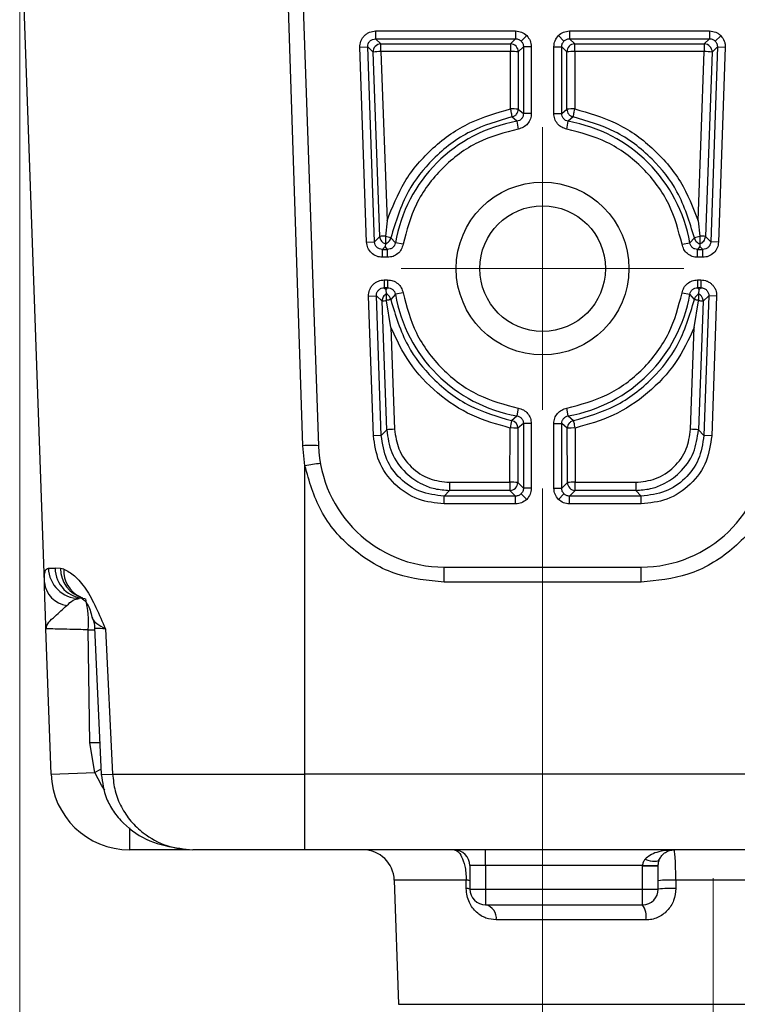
# Model space of a CAD drawing. Header units: millimetres. Extents: x 15 to 415, y 5 to 292.
# Tile 8 of 45: x 189.36 to 198.5, y 81.42 to 93.96. Entities that reach past the tile are written whole.
import ezdxf

# ---------------------------------------------------------------- set-up
doc = ezdxf.new("R2010")
doc.units = ezdxf.units.MM
doc.linetypes.add('CENTERX2', pattern=[20.32, 12.7, -2.54, 2.54, -2.54])
doc.styles.add('SLDTEXTSTYLE0', font='TXT', dxfattribs={"width": 0.75})
doc.dimstyles.new('SLDDIMSTYLE0', dxfattribs={"dimtxt": 3.527778, "dimasz": 3.302, "dimexe": 0, "dimexo": 0.0625, "dimgap": 0.881944, "dimtad": 1, "dimdec": 1, "dimlfac": 2.5, "dimrnd": 1e-09, "dimzin": 4, "dimdsep": 46, "dimtxsty": 'SLDTEXTSTYLE0', "dimsah": 1, "dimcen": 0.09, "dimadec": 0, "dimazin": 1, "dimtfac": 1, "dimtdec": 1, "dimtofl": 0, "dimtmove": 0, "dimatfit": 3, "dimfxl": 1, "dimfrac": 2, "dimtolj": 1, "dimtzin": 12, "dimarcsym": 0})
doc.dimstyles.new('SLDDIMSTYLE1', dxfattribs={"dimtxt": 3.527778, "dimasz": 3.302, "dimexe": 0, "dimexo": 0.0625, "dimgap": 0.881944, "dimtad": 1, "dimdec": 1, "dimlfac": 2.5, "dimrnd": 1e-09, "dimzin": 12, "dimdsep": 46, "dimtxsty": 'SLDTEXTSTYLE0', "dimsah": 1, "dimcen": 0.09, "dimadec": 0, "dimazin": 3, "dimtfac": 1, "dimtdec": 1, "dimtmove": 0, "dimatfit": 0, "dimfxl": 1, "dimfrac": 2, "dimtolj": 1, "dimtzin": 12, "dimarcsym": 0})
doc.dimstyles.new('SLDDIMSTYLE2', dxfattribs={"dimtxt": 3.527778, "dimasz": 3.302, "dimexe": 0, "dimexo": 0.0625, "dimgap": 0.881944, "dimtad": 1, "dimdec": 1, "dimlfac": 2.5, "dimrnd": 1e-09, "dimzin": 12, "dimdsep": 46, "dimtxsty": 'SLDTEXTSTYLE0', "dimsah": 1, "dimcen": 0.09, "dimadec": 0, "dimazin": 3, "dimtfac": 1, "dimtdec": 1, "dimtofl": 0, "dimtmove": 0, "dimatfit": 3, "dimfxl": 1, "dimfrac": 2, "dimtolj": 1, "dimtzin": 12, "dimarcsym": 0})
doc.dimstyles.new('SLDDIMSTYLE4', dxfattribs={"dimtxt": 3.527778, "dimasz": 3.302, "dimexe": 0, "dimexo": 0.0625, "dimgap": 0.881944, "dimtad": 1, "dimlfac": 2.5, "dimrnd": 1e-09, "dimzin": 4, "dimdsep": 46, "dimtxsty": 'SLDTEXTSTYLE0', "dimsah": 1, "dimcen": 0.09, "dimadec": 0, "dimazin": 1, "dimtfac": 1, "dimtofl": 0, "dimtmove": 0, "dimatfit": 3, "dimfxl": 1, "dimfrac": 2, "dimtolj": 1, "dimtzin": 12, "dimarcsym": 0})

# ---------------------------------------------------------------- blocks, each defined once
blk = doc.blocks.new('_D')
at = {"color": 7, "linetype": 'Continuous', "lineweight": 0}
for p, q in [((219.658, 100.788), (219.658, 114.005)), ((198.825, 100.788), (220.658, 100.788)), ((219.658, 100.788), (219.658, 90.788)), ((198.825, 90.788), (220.658, 90.788))]:
    blk.add_line(p, q, dxfattribs=at)
at = {"color": 7, "linetype": 'Continuous', "lineweight": 18}
for points in [[(219.658, 100.788), (219.15, 97.486), (220.166, 97.486)], [(219.658, 90.788), (220.166, 94.09), (219.15, 94.09)]]:
    blk.add_solid(points, dxfattribs=at)
at = {"color": 7, "linetype": 'Continuous', "lineweight": 18, "insert": (215.111, 104.882), "char_height": 3.5278, "attachment_point": 1, "rotation": 90, "style": 'SLDTEXTSTYLE0'}
blk.add_mtext('25.0', dxfattribs=at)
blk = doc.blocks.new('_D_1')
at = {"color": 7, "linetype": 'Continuous', "lineweight": 0}
for p, q in [((204.231, 94.788), (204.231, 65.399)), ((198.198, 73.219), (198.198, 65.399)), ((198.198, 66.399), (191.848, 66.399)), ((198.198, 66.399), (204.231, 66.399)), ((204.231, 66.399), (218.22, 66.399))]:
    blk.add_line(p, q, dxfattribs=at)
at = {"color": 7, "linetype": 'Continuous', "lineweight": 18}
for points in [[(198.198, 66.399), (194.896, 66.907), (194.896, 65.891)], [(204.231, 66.399), (207.533, 65.891), (207.533, 66.907)]]:
    blk.add_solid(points, dxfattribs=at)
at = {"color": 7, "linetype": 'Continuous', "lineweight": 18, "insert": (209.097, 70.947), "char_height": 3.5278, "attachment_point": 1, "style": 'SLDTEXTSTYLE0'}
blk.add_mtext('15.1', dxfattribs=at)
blk = doc.blocks.new('_D_2')
at = {"color": 7, "linetype": 'Continuous', "lineweight": 0}
for p, q in [((204.231, 94.788), (204.231, 56.288)), ((196.025, 87.988), (196.025, 56.288)), ((196.025, 57.288), (189.675, 57.288)), ((196.025, 57.288), (204.231, 57.288)), ((204.231, 57.288), (218.22, 57.288))]:
    blk.add_line(p, q, dxfattribs=at)
at = {"color": 7, "linetype": 'Continuous', "lineweight": 18}
for points in [[(196.025, 57.288), (192.723, 57.796), (192.723, 56.78)], [(204.231, 57.288), (207.533, 56.78), (207.533, 57.796)]]:
    blk.add_solid(points, dxfattribs=at)
at = {"color": 7, "linetype": 'Continuous', "lineweight": 18, "insert": (209.097, 61.835), "char_height": 3.5278, "attachment_point": 1, "style": 'SLDTEXTSTYLE0'}
blk.add_mtext('20.5', dxfattribs=at)
blk = doc.blocks.new('_D_3')
at = {"color": 7, "linetype": 'Continuous', "lineweight": 0}
for p, q in [((189.365, 94.788), (189.365, 47.399)), ((204.231, 94.788), (204.231, 47.399)), ((189.365, 48.399), (204.231, 48.399)), ((204.231, 48.399), (218.22, 48.399))]:
    blk.add_line(p, q, dxfattribs=at)
at = {"color": 7, "linetype": 'Continuous', "lineweight": 18}
for points in [[(189.365, 48.399), (192.667, 47.891), (192.667, 48.907)], [(204.231, 48.399), (200.929, 48.907), (200.929, 47.891)]]:
    blk.add_solid(points, dxfattribs=at)
at = {"color": 7, "linetype": 'Continuous', "lineweight": 18, "insert": (209.097, 52.947), "char_height": 3.5278, "attachment_point": 1, "style": 'SLDTEXTSTYLE0'}
blk.add_mtext('37.2', dxfattribs=at)
blk = doc.blocks.new('_D_7')
at = {"color": 7, "linetype": 'Continuous', "lineweight": 0}
for p, q in [((228.043, 90.788), (228.043, 106.558)), ((198.825, 90.788), (229.043, 90.788)), ((228.043, 76.468), (228.043, 90.788)), ((201.318, 76.468), (229.043, 76.468))]:
    blk.add_line(p, q, dxfattribs=at)
at = {"color": 7, "linetype": 'Continuous', "lineweight": 18}
for points in [[(228.043, 90.788), (227.535, 87.486), (228.551, 87.486)], [(228.043, 76.468), (228.551, 79.77), (227.535, 79.77)]]:
    blk.add_solid(points, dxfattribs=at)
at = {"color": 7, "linetype": 'Continuous', "lineweight": 18, "insert": (223.495, 94.828), "char_height": 3.5278, "attachment_point": 1, "rotation": 90, "style": 'SLDTEXTSTYLE0'}
blk.add_mtext('35.80', dxfattribs=at)
blk = doc.blocks.new('SW_CENTERMARKSYMBOL_1')
at = {"color": 0, "linetype": 'Continuous', "lineweight": 18}
for p, q in [((0, 1), (0, 1.8)), ((0, 0), (0, 1)), ((-1, 0), (-1.8, 0)), ((0, 0), (-1, 0)), ((0, 0), (0, -1)), ((0, 0), (1, 0)), ((1, 0), (1.8, 0)), ((0, -1), (0, -1.8))]:
    blk.add_line(p, q, dxfattribs=at)

msp = doc.modelspace()

# ---------------------------------------------------------------- linework, layer by layer
at = {"color": 7, "linetype": 'Continuous', "lineweight": 25}
for p, q in [((189.679064, 86.792791), (189.364935, 95.788263)), ((192.972346, 88.532423), (192.732079, 95.788263)), ((192.91733, 95.788263), (193.170709, 88.532423)), ((193.89712, 93.813771), (195.681323, 93.813771)), ((193.89712, 93.813771), (193.89712, 93.713832)), ((195.681323, 93.813771), (195.681323, 93.713832)), ((196.367942, 93.813771), (198.152145, 93.813771)), ((196.367942, 93.813771), (196.367942, 93.713832)), ((198.152145, 93.813771), (198.152145, 93.713832)), ((193.89712, 93.713832), (195.681323, 93.713832)), ((193.89712, 93.713832), (193.96529, 93.648001)), ((193.96529, 93.648001), (195.615492, 93.648001)), ((193.96529, 93.551552), (193.96529, 93.648001)), ((195.615492, 93.648001), (195.681323, 93.713832)), ((195.615492, 93.648001), (195.615492, 93.551552)), ((195.822673, 93.755243), (195.752049, 93.684618)), ((196.226592, 93.755243), (196.297216, 93.684618)), ((196.367942, 93.713832), (198.152145, 93.713832)), ((196.367942, 93.713832), (196.433773, 93.648001)), ((196.433773, 93.648001), (198.083975, 93.648001)), ((196.433773, 93.551552), (196.433773, 93.648001)), ((198.083975, 93.648001), (198.152145, 93.713832)), ((198.083975, 93.648001), (198.083975, 93.551552)), ((198.295942, 93.752756), (198.224099, 93.683378)), ((193.697364, 93.606917), (193.797242, 93.610405)), ((193.784043, 91.124742), (193.697364, 93.606917)), ((193.797242, 93.610405), (193.797177, 93.613901)), ((193.883922, 91.12823), (193.797242, 93.610405)), ((193.865412, 93.544574), (193.797242, 93.610405)), ((193.950258, 91.196924), (193.865412, 93.544574)), ((195.615492, 93.551552), (193.96529, 93.551552)), ((193.96529, 93.551552), (194.043167, 91.396745)), ((195.614601, 92.820768), (195.615492, 93.551552)), ((195.715431, 93.548062), (195.71454, 92.817278)), ((195.781262, 93.613893), (195.715431, 93.548062)), ((195.781262, 93.613893), (195.781262, 92.761936)), ((195.881201, 93.613893), (195.781262, 93.613893)), ((195.881201, 93.613893), (195.881201, 92.761936)), ((196.168064, 92.761936), (196.168064, 93.613893)), ((196.168064, 93.613893), (196.268003, 93.613893)), ((196.268003, 92.761936), (196.268003, 93.613893)), ((196.333834, 93.548062), (196.268003, 93.613893)), ((196.334725, 92.817278), (196.333834, 93.548062)), ((196.433773, 93.551552), (196.434664, 92.820768)), ((198.083975, 93.551552), (196.433773, 93.551552)), ((198.006098, 91.396745), (198.083975, 93.551552)), ((198.183853, 93.544574), (198.099007, 91.196924)), ((198.252023, 93.610405), (198.165343, 91.12823)), ((198.252023, 93.610405), (198.183853, 93.544574)), ((198.252088, 93.613901), (198.252023, 93.610405)), ((198.252023, 93.610405), (198.351901, 93.606917)), ((198.351901, 93.606917), (198.265222, 91.124742)), ((195.71454, 92.817278), (195.781262, 92.761936)), ((196.268003, 92.761936), (196.334725, 92.817278)), ((195.69845, 92.663475), (195.634397, 92.719319)), ((195.69845, 92.663475), (195.715577, 92.565015)), ((195.881201, 92.761936), (195.781262, 92.761936)), ((196.168064, 92.761936), (196.268003, 92.761936)), ((196.333688, 92.565015), (196.350815, 92.663475)), ((196.414868, 92.719319), (196.350815, 92.663475)), ((194.043167, 91.396745), (194.022282, 91.202758)), ((198.006098, 91.396745), (198.026983, 91.202758)), ((193.883922, 91.12823), (193.950258, 91.196924)), ((194.022085, 91.198034), (194.022282, 91.202758)), ((194.022085, 91.198034), (194.022085, 91.10452)), ((194.091976, 91.180533), (194.149444, 91.114584)), ((197.899821, 91.114584), (197.957289, 91.180533)), ((198.026983, 91.202758), (198.02718, 91.198034)), ((198.02718, 91.198034), (198.02718, 91.10452)), ((198.099007, 91.196924), (198.165343, 91.12823)), ((193.784043, 91.124742), (193.883922, 91.12823)), ((194.019842, 91.069102), (193.9838, 91.031779)), ((193.9838, 91.031779), (194.050985, 91.031779)), ((193.9838, 90.93184), (193.9838, 91.031779)), ((194.022085, 91.10452), (194.019842, 91.069102)), ((194.050985, 91.031779), (194.019842, 91.069102)), ((194.050985, 90.93184), (194.050985, 91.031779)), ((194.247903, 91.09745), (194.149444, 91.114584)), ((197.801362, 91.09745), (197.899821, 91.114584)), ((198.029423, 91.069102), (197.99828, 91.031779)), ((197.99828, 91.031779), (198.065465, 91.031779)), ((197.99828, 90.93184), (197.99828, 91.031779)), ((198.02718, 91.10452), (198.029423, 91.069102)), ((198.065465, 91.031779), (198.029423, 91.069102)), ((198.065465, 90.93184), (198.065465, 91.031779)), ((198.265222, 91.124742), (198.165343, 91.12823)), ((194.050985, 90.93184), (193.9838, 90.93184)), ((198.065465, 90.93184), (197.99828, 90.93184)), ((194.007787, 90.644685), (194.050985, 90.644685)), ((194.007787, 90.644685), (194.007787, 90.544746)), ((194.050985, 90.644685), (194.050985, 90.544746)), ((197.99828, 90.644685), (198.041478, 90.644685)), ((197.99828, 90.644685), (197.99828, 90.544746)), ((198.041478, 90.644685), (198.041478, 90.544746)), ((194.050985, 90.544746), (194.007787, 90.544746)), ((194.007787, 90.544746), (194.031677, 90.521676)), ((194.031677, 90.521676), (194.050985, 90.544746)), ((194.036587, 90.465095), (194.031677, 90.521676)), ((198.041478, 90.544746), (197.99828, 90.544746)), ((197.99828, 90.544746), (198.017588, 90.521676)), ((198.012678, 90.465095), (198.017588, 90.521676)), ((198.017588, 90.521676), (198.041478, 90.544746)), ((193.808031, 90.437831), (193.907909, 90.441319)), ((193.870123, 88.659755), (193.808031, 90.437831)), ((193.907909, 90.441319), (193.907844, 90.444816)), ((193.970001, 88.663243), (193.907909, 90.441319)), ((193.980086, 90.371619), (193.907909, 90.441319)), ((194.036588, 90.386994), (194.036588, 90.465095)), ((194.037203, 90.376718), (194.036588, 90.386994)), ((194.149444, 90.461941), (194.091146, 90.395025)), ((194.247903, 90.479075), (194.149444, 90.461941)), ((197.801362, 90.479075), (197.899821, 90.461941)), ((197.958119, 90.395025), (197.899821, 90.461941)), ((198.012677, 90.386994), (198.012062, 90.376718)), ((198.012677, 90.386994), (198.012677, 90.465095)), ((198.141356, 90.441319), (198.069179, 90.371619)), ((198.141356, 90.441319), (198.079264, 88.663243)), ((198.241234, 90.437831), (198.141356, 90.441319)), ((198.241234, 90.437831), (198.179142, 88.659755)), ((194.039237, 88.734939), (193.980086, 90.371619)), ((194.092192, 90.040253), (194.037203, 90.376718)), ((197.957073, 90.040253), (198.012062, 90.376718)), ((198.069179, 90.371619), (198.010028, 88.734939)), ((194.092192, 90.040253), (194.139115, 88.741917)), ((197.91015, 88.741917), (197.957073, 90.040253)), ((195.715577, 89.01151), (195.69845, 88.91305)), ((196.350815, 88.91305), (196.333688, 89.01151)), ((195.629635, 88.853118), (195.69845, 88.91305)), ((196.350815, 88.91305), (196.41963, 88.853118)), ((195.608805, 88.06758), (195.609648, 88.758688)), ((195.781262, 88.814589), (195.709587, 88.755198)), ((195.781262, 88.814589), (195.781262, 87.991572)), ((195.881201, 88.814589), (195.781262, 88.814589)), ((195.881201, 88.814589), (195.881201, 87.991572)), ((196.168064, 87.991572), (196.168064, 88.814589)), ((196.168064, 88.814589), (196.268003, 88.814589)), ((196.268003, 87.991572), (196.268003, 88.814589)), ((196.339678, 88.755198), (196.268003, 88.814589)), ((196.439617, 88.758688), (196.44046, 88.06758)), ((193.970001, 88.663243), (193.870123, 88.659755)), ((193.970001, 88.663243), (194.039237, 88.734939)), ((195.709587, 88.755198), (195.708744, 88.06409)), ((196.340521, 88.06409), (196.339678, 88.755198)), ((198.010028, 88.734939), (198.079264, 88.663243)), ((198.179142, 88.659755), (198.079264, 88.663243)), ((192.997953, 88.27777), (192.972346, 88.532423)), ((192.997953, 84.353363), (192.997953, 88.27777)), ((194.839057, 88.06758), (194.839057, 87.964151)), ((194.839057, 88.06758), (195.608805, 88.06758)), ((195.608805, 88.06758), (195.608805, 87.964151)), ((195.708744, 88.06409), (195.781262, 87.991572)), ((196.268003, 87.991572), (196.340521, 88.06409)), ((196.44046, 88.06758), (197.210208, 88.06758)), ((196.44046, 87.964151), (196.44046, 88.06758)), ((197.210208, 88.06758), (197.210208, 87.964151)), ((194.839057, 87.964151), (194.769026, 87.891633)), ((195.681323, 87.891633), (194.769026, 87.891633)), ((194.769026, 87.791694), (194.769026, 87.891633)), ((195.608805, 87.964151), (194.839057, 87.964151)), ((195.681323, 87.891633), (195.608805, 87.964151)), ((195.681323, 87.791694), (195.681323, 87.891633)), ((195.822673, 87.850222), (195.752049, 87.920846)), ((195.881201, 87.991572), (195.781262, 87.991572)), ((196.168064, 87.991572), (196.268003, 87.991572)), ((196.226592, 87.850222), (196.297216, 87.920846)), ((196.44046, 87.964151), (196.367942, 87.891633)), ((196.367942, 87.791694), (196.367942, 87.891633)), ((197.280239, 87.891633), (196.367942, 87.891633)), ((197.210208, 87.964151), (196.44046, 87.964151)), ((197.280239, 87.891633), (197.210208, 87.964151)), ((197.280239, 87.791694), (197.280239, 87.891633)), ((195.681323, 87.791694), (194.769026, 87.791694)), ((197.280239, 87.791694), (196.367942, 87.791694)), ((189.730772, 86.974303), (189.815341, 86.974303)), ((189.884638, 86.971976), (189.815341, 86.974303)), ((189.927695, 86.962457), (189.884638, 86.971976)), ((194.769735, 86.988263), (197.27953, 86.988263)), ((194.769735, 86.795242), (194.769735, 86.988263)), ((197.27953, 86.795242), (197.27953, 86.988263)), ((197.27953, 86.795242), (194.769735, 86.795242)), ((189.764251, 84.353363), (189.699687, 86.202222)), ((190.259027, 84.750395), (190.238938, 86.189694)), ((190.318108, 86.217767), (190.403618, 84.346667)), ((190.456421, 86.202222), (190.548834, 84.353363)), ((190.320795, 84.372798), (190.259027, 84.750395)), ((189.764251, 84.353363), (190.320795, 84.372798)), ((190.404893, 84.211345), (190.320795, 84.372798)), ((190.548834, 84.353363), (192.997953, 84.353363)), ((199.051312, 84.353363), (192.997953, 84.353363)), ((192.997953, 83.388263), (192.997953, 84.353363)), ((191.526327, 83.388263), (190.763641, 83.388263)), ((199.051312, 83.388263), (192.997953, 83.388263)), ((195.297953, 83.188263), (195.297953, 83.388263)), ((195.297953, 83.188263), (195.097953, 83.188263)), ((195.097953, 83.188263), (195.097953, 82.888263)), ((197.297962, 83.188263), (195.297953, 83.188263)), ((195.297953, 83.188263), (195.297953, 82.888263)), ((197.297953, 83.185456), (197.297962, 83.188263)), ((197.297953, 82.888263), (197.297953, 83.185456)), ((197.297953, 83.185456), (197.497953, 83.185456)), ((197.297962, 83.188263), (197.497957, 83.186897)), ((197.497953, 83.185456), (197.497957, 83.186897)), ((197.497953, 82.888263), (197.497953, 83.185456)), ((194.136005, 83.002222), (194.191212, 81.421283)), ((195.052857, 82.895242), (195.052721, 83.002222)), ((198.674503, 83.002222), (197.721402, 83.002222)), ((197.721402, 83.002222), (197.721423, 82.895242)), ((195.097953, 82.888263), (195.297953, 82.888263)), ((195.297953, 82.888263), (197.297953, 82.888263)), ((195.297953, 82.888263), (195.297953, 82.688263)), ((197.297953, 82.688263), (197.297953, 82.888263)), ((197.297953, 82.888263), (197.497953, 82.888263)), ((195.297953, 82.688263), (197.297953, 82.688263)), ((197.340338, 82.495242), (195.434529, 82.495242))]:
    msp.add_line(p, q, dxfattribs=at)
at = {"color": 8, "linetype": 'Continuous', "lineweight": 25}
for p, q in [((190.238938, 86.189694), (190.319398, 86.189541)), ((190.403618, 84.346667), (190.548834, 84.353363)), ((190.448489, 84.14617), (190.404893, 84.211345)), ((190.763641, 83.670041), (190.763641, 83.388263)), ((195.052721, 83.002222), (194.136005, 83.002222)), ((194.191212, 81.421283), (198.197953, 81.421283)), ((198.197953, 81.421283), (202.204693, 81.421283))]:
    msp.add_line(p, q, dxfattribs=at)
at = {"color": 7, "linetype": 'CENTERX2', "lineweight": 18}
msp.add_line((198.197953, 74.219343), (198.197953, 83.028263), dxfattribs=at)
at = {"color": 8, "linetype": 'Continuous', "lineweight": 25, "flags": 128}
for points in [[(190.388795, 84.750159), (190.32775, 84.750304), (190.259027, 84.750395)], [(190.401203, 84.416282), (190.386136, 84.408073), (190.320795, 84.372798)]]:
    msp.add_lwpolyline(points, dxfattribs=at)
at = {"color": 7, "linetype": 'Continuous', "lineweight": 25, "flags": 128}
msp.add_lwpolyline([(197.331552, 83.268498), (197.364079, 83.257786), (197.3956, 83.249889), (197.425138, 83.245051), (197.45178, 83.243422), (197.474702, 83.245051), (197.493193, 83.249889), (197.506683, 83.257786), (197.514752, 83.268498)], dxfattribs=at)
at = {"color": 7, "linetype": 'Continuous', "lineweight": 25}
for radius in [1.1, 0.8]:
    msp.add_circle((196.024633, 90.788263), radius, dxfattribs=at)
for centre, radius, start, end in [((193.965439, 93.547918), 0.100083, 90.0853427, 181.9146569), ((195.61535, 93.547919), 0.100082, 0.0816919, 89.9183081), ((196.433915, 93.547919), 0.100082, 90.0816919, 179.9183081), ((198.083826, 93.547918), 0.100083, 358.0853431, 89.9146569), ((193.969618, 92.771297), 0.780267, 90.3178084, 97.6748948), ((195.638347, 92.773335), 0.778552, 84.31783, 91.68217), ((196.410918, 92.773335), 0.778552, 88.31783, 95.68217), ((198.079647, 92.771297), 0.780267, 82.3251052, 89.6821916), ((195.637456, 92.042551), 0.778552, 84.31783, 91.68217), ((196.411809, 92.042551), 0.778552, 88.31783, 95.68217), ((196.024633, 90.788263), 1.90337, 99.8675465, 170.1282067), ((196.024633, 90.788263), 1.90337, 9.8717933, 80.1324535), ((194.027235, 90.69411), 0.508672, 90.5579152, 98.7039283), ((193.931821, 90.689271), 0.516709, 71.9435891, 79.9392883), ((198.117445, 90.689266), 0.516713, 100.0607374, 108.0563697), ((198.02203, 90.69411), 0.508672, 81.2960709, 89.4420858), ((196.024633, 90.788263), 1.90337, 189.8717933, 260.1324535), ((196.024633, 90.788263), 1.90337, 279.8675465, 350.1282067), ((194.079985, 90.374982), 0.099956, 179.9284947, 181.9280902), ((194.041661, 90.004299), 0.372445, 90.6857703, 99.5162022), ((198.007605, 90.004311), 0.372433, 80.4836144, 89.314344), ((199.241232, 88.039351), 3.702141, 167.3021346, 168.7959915), ((195.632502, 87.980472), 0.778552, 84.3178301, 91.6821699), ((195.609511, 88.755087), 0.100076, 0.0638251, 78.3995579), ((196.416763, 87.980472), 0.778552, 88.31783, 95.68217), ((194.143443, 87.961662), 0.780267, 90.3178084, 97.6748948), ((197.905822, 87.961662), 0.780267, 82.3251052, 89.6821916), ((193.071527, 87.10238), 1.433478, 86.0325556, 93.9674444), ((194.769735, 88.588263), 1.6, 182, 270), ((197.27953, 88.588263), 1.6, 270, 358), ((193.302107, 86.860578), 1.449463, 94.2449429, 102.1129465), ((195.631659, 87.289363), 0.778552, 84.31783, 91.68217), ((195.608662, 88.064233), 0.100082, 270.0816919, 359.9183081), ((196.417606, 87.289363), 0.778552, 88.3178301, 95.6821698), ((196.440603, 88.064233), 0.100082, 180.0816918, 269.9183081), ((190.126907, 86.984516), 0.396267, 181.4768321, 269.5145162), ((190.206313, 86.979175), 0.391002, 180.7139392, 268.7748527), ((190.013907, 86.830929), 0.337008, 186.4978314, 261.6342671), ((190.763641, 84.388263), 1, 182, 270), ((193.736248, 82.988263), 0.4, 2, 90), ((194.897953, 83.188263), 0.2, 0, 90), ((195.058322, 82.888471), 0.113889, 69.6364628, 92.8185976), ((197.661194, 81.349507), 1.653811, 87.9136484, 95.6646831), ((195.058435, 82.782114), 0.113266, 69.5802361, 92.8224222), ((195.297953, 82.888263), 0.2, 180, 270), ((197.297953, 82.888263), 0.2, 270, 360), ((197.661205, 81.24235), 1.653989, 87.9135434, 95.6644588), ((195.260766, 82.517121), 0.175135, 352.8235003, 77.7410986), ((197.083296, 82.539962), 0.260903, 350.1306449, 34.6396456)]:
    msp.add_arc(centre, radius, start, end, dxfattribs=at)
at = {"color": 8, "linetype": 'Continuous', "lineweight": 25}
for centre, radius, start, end in [((190.272982, 86.970897), 0.388345, 179.8409296, 253.8227027), ((190.289607, 86.938796), 0.362685, 176.2594055, 245.2429403), ((188.938155, 86.275561), 1.303613, 356.2232689, 13.5869338)]:
    msp.add_arc(centre, radius, start, end, dxfattribs=at)
at = {"color": 7, "linetype": 'Continuous', "lineweight": 25}
for points, knots in [([(193.697364, 93.606917), (193.699256, 93.632655), (193.702157, 93.672135), (193.726316, 93.720408), (193.751823, 93.753336), (193.784159, 93.780524), (193.831486, 93.806617), (193.871468, 93.810975), (193.89712, 93.813771)], [0, 0, 0, 0, 0.239018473, 0.366646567, 0.499997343, 0.627466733, 0.760981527, 1, 1, 1, 1]), ([(195.681323, 93.813771), (195.707723, 93.81106), (195.760659, 93.805624), (195.801966, 93.772065), (195.822673, 93.755243)], [0, 0, 0, 0, 0.498713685, 1, 1, 1, 1]), ([(196.226592, 93.755243), (196.247173, 93.771983), (196.288454, 93.805561), (196.341395, 93.811029), (196.367942, 93.813771)], [0, 0, 0, 0, 0.49854899, 1, 1, 1, 1]), ([(198.152145, 93.813771), (198.178789, 93.810691), (198.218855, 93.80606), (198.26632, 93.780041), (198.286049, 93.761868), (198.295942, 93.752756)], [0, 0, 0, 0, 0.4974121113, 0.7479819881, 1, 1, 1, 1]), ([(193.797177, 93.613901), (193.798653, 93.62697), (193.801608, 93.653118), (193.824638, 93.686182), (193.857714, 93.709354), (193.88397, 93.712337), (193.89712, 93.713832)], [0, 0, 0, 0, 0.249391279, 0.498975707, 0.749072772, 1, 1, 1, 1]), ([(195.681323, 93.713832), (195.688128, 93.71342), (195.701554, 93.712609), (195.72686, 93.704806), (195.742068, 93.692617), (195.752049, 93.684618)], [0, 0, 0, 0, 0.261076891, 0.5150933, 1, 1, 1, 1]), ([(195.752049, 93.684618), (195.760047, 93.674638), (195.772236, 93.659429), (195.78004, 93.634124), (195.780851, 93.620698), (195.781262, 93.613893)], [0, 0, 0, 0, 0.4849067, 0.738923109, 1, 1, 1, 1]), ([(195.822673, 93.755243), (195.839414, 93.734662), (195.872992, 93.69338), (195.87846, 93.64044), (195.881201, 93.613893)], [0, 0, 0, 0, 0.49854899, 1, 1, 1, 1]), ([(196.168064, 93.613893), (196.170774, 93.640292), (196.17621, 93.693228), (196.209769, 93.734536), (196.226592, 93.755243)], [0, 0, 0, 0, 0.498713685, 1, 1, 1, 1]), ([(196.268003, 93.613893), (196.268414, 93.620698), (196.269225, 93.634124), (196.277029, 93.659429), (196.289218, 93.674638), (196.297216, 93.684618)], [0, 0, 0, 0, 0.261076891, 0.5150933, 1, 1, 1, 1]), ([(196.297216, 93.684618), (196.307197, 93.692617), (196.322405, 93.704806), (196.347711, 93.712609), (196.361137, 93.71342), (196.367942, 93.713832)], [0, 0, 0, 0, 0.4849067, 0.738923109, 1, 1, 1, 1]), ([(198.152145, 93.713832), (198.159114, 93.713401), (198.172856, 93.712551), (198.198681, 93.704386), (198.214032, 93.691698), (198.224099, 93.683378)], [0, 0, 0, 0, 0.261611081, 0.515817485, 1, 1, 1, 1]), ([(198.224099, 93.683378), (198.231954, 93.673462), (198.248097, 93.653082), (198.250734, 93.627193), (198.252088, 93.613901)], [0, 0, 0, 0, 0.4865781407, 1, 1, 1, 1]), ([(198.295942, 93.752756), (198.312225, 93.731455), (198.336716, 93.699417), (198.350954, 93.647195), (198.351585, 93.62037), (198.351901, 93.606917)], [0, 0, 0, 0, 0.497236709, 0.747851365, 1, 1, 1, 1]), ([(194.043167, 91.396745), (194.109869, 91.566882), (194.245742, 91.913454), (194.617562, 92.341883), (195.080423, 92.669874), (195.438729, 92.771088), (195.614601, 92.820768)], [0, 0, 0, 0, 0.2454933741, 0.5000748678, 0.754614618, 1, 1, 1, 1]), ([(195.614601, 92.820768), (195.614876, 92.819307), (195.615247, 92.817338), (195.61821, 92.80518), (195.620931, 92.788761), (195.625356, 92.767207), (195.629047, 92.748153), (195.632086, 92.732543), (195.634029, 92.722022), (195.634267, 92.720273), (195.634397, 92.719319)], [0, 0, 0, 0, 0.028471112, 0.038382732, 0.23983199, 0.345556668, 0.500083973, 0.694451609, 0.833429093, 1, 1, 1, 1]), ([(195.634397, 92.719319), (195.645372, 92.722709), (195.667316, 92.729488), (195.69328, 92.752909), (195.711093, 92.782997), (195.713391, 92.805849), (195.71454, 92.817278)], [0, 0, 0, 0, 0.250050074, 0.5, 0.749949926, 1, 1, 1, 1]), ([(196.334725, 92.817278), (196.335874, 92.805849), (196.338172, 92.782997), (196.355985, 92.752909), (196.381949, 92.729488), (196.403893, 92.722709), (196.414868, 92.719319)], [0, 0, 0, 0, 0.250050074, 0.5, 0.749949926, 1, 1, 1, 1]), ([(196.414868, 92.719319), (196.414998, 92.720272), (196.415236, 92.722021), (196.417181, 92.73254), (196.420206, 92.748154), (196.423937, 92.767194), (196.428587, 92.790563), (196.432175, 92.8084), (196.434664, 92.820768)], [0, 0, 0, 0, 0.166633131, 0.305679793, 0.500206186, 0.654765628, 0.760609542, 1, 1, 1, 1]), ([(196.434664, 92.820768), (196.610536, 92.771088), (196.968842, 92.669874), (197.431703, 92.341883), (197.803523, 91.913454), (197.939396, 91.566882), (198.006098, 91.396745)], [0, 0, 0, 0, 0.245385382, 0.499925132, 0.754506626, 1, 1, 1, 1]), ([(195.634397, 92.719319), (195.453621, 92.667034), (195.082343, 92.559652), (194.630501, 92.213963), (194.264406, 91.752565), (194.152812, 91.382355), (194.091976, 91.180533)], [0, 0, 0, 0, 0.243582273, 0.500268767, 0.72756819, 1, 1, 1, 1]), ([(195.781262, 92.761936), (195.780073, 92.750279), (195.777693, 92.726967), (195.759278, 92.696381), (195.732305, 92.672972), (195.709742, 92.666643), (195.69845, 92.663475)], [0, 0, 0, 0, 0.250022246, 0.500012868, 0.749764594, 1, 1, 1, 1]), ([(195.881201, 92.761936), (195.878975, 92.738718), (195.874496, 92.692004), (195.837161, 92.631069), (195.783295, 92.584061), (195.738163, 92.571367), (195.715577, 92.565015)], [0, 0, 0, 0, 0.248585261, 0.500136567, 0.749840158, 1, 1, 1, 1]), ([(196.333688, 92.565015), (196.311195, 92.571187), (196.26594, 92.583605), (196.212304, 92.63083), (196.175223, 92.691955), (196.170452, 92.738595), (196.168064, 92.761936)], [0, 0, 0, 0, 0.248585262, 0.500136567, 0.749840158, 1, 1, 1, 1]), ([(196.350815, 92.663475), (196.339535, 92.666645), (196.316975, 92.672984), (196.289998, 92.696369), (196.271557, 92.726954), (196.269188, 92.750268), (196.268003, 92.761936)], [0, 0, 0, 0, 0.250022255, 0.50001287, 0.749764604, 1, 1, 1, 1]), ([(197.957289, 91.180533), (197.896451, 91.382359), (197.784848, 91.752597), (197.418736, 92.21399), (196.96689, 92.559663), (196.59564, 92.667036), (196.414868, 92.719319)], [0, 0, 0, 0, 0.272437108, 0.499768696, 0.756423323, 1, 1, 1, 1]), ([(195.715577, 92.565015), (195.540931, 92.518761), (195.183098, 92.423991), (194.73074, 92.082251), (194.388966, 91.629918), (194.29417, 91.272093), (194.247903, 91.09745)], [0, 0, 0, 0, 0.2440326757, 0.5, 0.7559673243, 1, 1, 1, 1]), ([(197.801362, 91.09745), (197.755095, 91.272093), (197.660299, 91.629918), (197.318525, 92.082251), (196.866167, 92.423991), (196.508334, 92.518761), (196.333688, 92.565015)], [0, 0, 0, 0, 0.244032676, 0.5, 0.755967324, 1, 1, 1, 1]), ([(194.022085, 91.10452), (194.030571, 91.107744), (194.047542, 91.114191), (194.068403, 91.132079), (194.084478, 91.154362), (194.089477, 91.17181), (194.091976, 91.180533)], [0, 0, 0, 0, 0.250030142, 0.500044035, 0.75003591, 1, 1, 1, 1]), ([(197.957289, 91.180533), (197.959788, 91.17181), (197.964787, 91.154362), (197.980862, 91.132079), (198.001723, 91.114191), (198.018694, 91.107744), (198.02718, 91.10452)], [0, 0, 0, 0, 0.24996409, 0.499955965, 0.749969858, 1, 1, 1, 1]), ([(193.9838, 90.93184), (193.959168, 90.9345), (193.907983, 90.940029), (193.841574, 90.984439), (193.794873, 91.049258), (193.787562, 91.100219), (193.784043, 91.124742)], [0, 0, 0, 0, 0.2406076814, 0.5, 0.7593923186, 1, 1, 1, 1]), ([(193.9838, 91.031779), (193.970983, 91.033199), (193.945364, 91.036037), (193.912773, 91.058168), (193.889518, 91.089966), (193.885788, 91.115471), (193.883922, 91.12823)], [0, 0, 0, 0, 0.250143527, 0.5, 0.749856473, 1, 1, 1, 1]), ([(194.149444, 91.114584), (194.146274, 91.103305), (194.139933, 91.080747), (194.116549, 91.053772), (194.085964, 91.035333), (194.062652, 91.032964), (194.050985, 91.031779)], [0, 0, 0, 0, 0.250022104, 0.500012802, 0.749764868, 1, 1, 1, 1]), ([(194.247903, 91.09745), (194.24173, 91.074958), (194.229309, 91.029707), (194.182084, 90.976076), (194.120962, 90.938998), (194.074324, 90.934228), (194.050985, 90.93184)], [0, 0, 0, 0, 0.2485852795, 0.5001365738, 0.7498404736, 1, 1, 1, 1]), ([(197.99828, 90.93184), (197.975063, 90.934066), (197.928352, 90.938544), (197.867419, 90.975876), (197.820411, 91.029736), (197.807715, 91.074865), (197.801362, 91.09745)], [0, 0, 0, 0, 0.248585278, 0.500136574, 0.749840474, 1, 1, 1, 1]), ([(197.99828, 91.031779), (197.986624, 91.032969), (197.963314, 91.035348), (197.932729, 91.053761), (197.90932, 91.080732), (197.902989, 91.103293), (197.899821, 91.114584)], [0, 0, 0, 0, 0.250022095, 0.5000128, 0.749764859, 1, 1, 1, 1]), ([(198.165343, 91.12823), (198.163477, 91.115471), (198.159747, 91.089966), (198.136492, 91.058168), (198.103901, 91.036037), (198.078282, 91.033199), (198.065465, 91.031779)], [0, 0, 0, 0, 0.250143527, 0.5, 0.749856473, 1, 1, 1, 1]), ([(198.265222, 91.124742), (198.261703, 91.100219), (198.254392, 91.049258), (198.207691, 90.984439), (198.141282, 90.940029), (198.090097, 90.9345), (198.065465, 90.93184)], [0, 0, 0, 0, 0.240607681, 0.5, 0.759392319, 1, 1, 1, 1]), ([(193.808031, 90.437831), (193.809923, 90.463569), (193.812824, 90.50305), (193.836983, 90.551322), (193.86249, 90.584251), (193.894826, 90.611438), (193.942153, 90.637531), (193.982135, 90.641889), (194.007787, 90.644685)], [0, 0, 0, 0, 0.239018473, 0.366646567, 0.499997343, 0.627466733, 0.760981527, 1, 1, 1, 1]), ([(194.050985, 90.644685), (194.074202, 90.642459), (194.120913, 90.637981), (194.181846, 90.600649), (194.228854, 90.546789), (194.24155, 90.50166), (194.247903, 90.479075)], [0, 0, 0, 0, 0.248585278, 0.500136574, 0.749840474, 1, 1, 1, 1]), ([(197.801362, 90.479075), (197.807535, 90.501567), (197.819956, 90.546818), (197.867181, 90.600449), (197.928303, 90.637527), (197.974941, 90.642298), (197.99828, 90.644685)], [0, 0, 0, 0, 0.248585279, 0.500136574, 0.749840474, 1, 1, 1, 1]), ([(198.041478, 90.644685), (198.067134, 90.641896), (198.106489, 90.637618), (198.153889, 90.61179), (198.185907, 90.585149), (198.21195, 90.551884), (198.236375, 90.503675), (198.239335, 90.463566), (198.241234, 90.437831)], [0, 0, 0, 0, 0.239018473, 0.366646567, 0.499997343, 0.627466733, 0.760981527, 1, 1, 1, 1]), ([(193.907844, 90.444816), (193.90932, 90.457885), (193.912275, 90.484033), (193.935305, 90.517096), (193.968381, 90.540268), (193.994637, 90.543252), (194.007787, 90.544746)], [0, 0, 0, 0, 0.249391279, 0.498975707, 0.749072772, 1, 1, 1, 1]), ([(194.050985, 90.544746), (194.062641, 90.543556), (194.085951, 90.541178), (194.116536, 90.522764), (194.139945, 90.495793), (194.146276, 90.473232), (194.149444, 90.461941)], [0, 0, 0, 0, 0.250022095, 0.5000128, 0.749764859, 1, 1, 1, 1]), ([(197.899821, 90.461941), (197.902991, 90.473221), (197.909332, 90.495778), (197.932716, 90.522753), (197.963301, 90.541192), (197.986613, 90.543561), (197.99828, 90.544746)], [0, 0, 0, 0, 0.250022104, 0.5000128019, 0.7497648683, 1, 1, 1, 1]), ([(198.041478, 90.544746), (198.048173, 90.544366), (198.061558, 90.543605), (198.080833, 90.537415), (198.098522, 90.52779), (198.113908, 90.514752), (198.126401, 90.49892), (198.135403, 90.480907), (198.140917, 90.461427), (198.141209, 90.448024), (198.141356, 90.441319)], [0, 0, 0, 0, 0.125143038, 0.250163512, 0.37510221, 0.5, 0.62489779, 0.749836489, 0.874856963, 1, 1, 1, 1]), ([(194.091146, 90.395025), (194.089346, 90.401741), (194.085622, 90.415641), (194.074166, 90.434954), (194.058078, 90.452741), (194.043892, 90.460896), (194.036588, 90.465095)], [0, 0, 0, 0, 0.2263355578, 0.4684466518, 0.7263355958, 1, 1, 1, 1]), ([(194.036588, 90.386994), (194.042946, 90.388166), (194.05858, 90.39105), (194.075139, 90.393609), (194.087674, 90.395312), (194.089859, 90.395131), (194.091146, 90.395025)], [0, 0, 0, 0, 0.209902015, 0.516056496, 0.714909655, 1, 1, 1, 1]), ([(194.091146, 90.395025), (194.151591, 90.192988), (194.262395, 89.822627), (194.627406, 89.360574), (195.078199, 89.01406), (195.449073, 88.905817), (195.629635, 88.853118)], [0, 0, 0, 0, 0.272631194, 0.499769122, 0.756460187, 1, 1, 1, 1]), ([(194.247903, 90.479075), (194.29417, 90.304432), (194.388966, 89.946607), (194.73074, 89.494274), (195.183098, 89.152534), (195.540931, 89.057764), (195.715577, 89.01151)], [0, 0, 0, 0, 0.244032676, 0.5, 0.755967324, 1, 1, 1, 1]), ([(196.333688, 89.01151), (196.508334, 89.057764), (196.866167, 89.152534), (197.318525, 89.494274), (197.660299, 89.946607), (197.755095, 90.304432), (197.801362, 90.479075)], [0, 0, 0, 0, 0.244032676, 0.5, 0.755967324, 1, 1, 1, 1]), ([(196.41963, 88.853118), (196.600182, 88.905813), (196.971086, 89.014064), (197.421862, 89.360577), (197.786869, 89.822639), (197.897667, 90.192969), (197.958119, 90.395025)], [0, 0, 0, 0, 0.243526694, 0.500271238, 0.727343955, 1, 1, 1, 1]), ([(198.012678, 90.465095), (198.005374, 90.460896), (197.991187, 90.452741), (197.975099, 90.434954), (197.963643, 90.415641), (197.959919, 90.401741), (197.958119, 90.395025)], [0, 0, 0, 0, 0.2736644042, 0.5315533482, 0.7736644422, 1, 1, 1, 1]), ([(197.958119, 90.395025), (197.959406, 90.395131), (197.96159, 90.395312), (197.974125, 90.393609), (197.990685, 90.39105), (198.006318, 90.388166), (198.012677, 90.386994)], [0, 0, 0, 0, 0.285052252, 0.483943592, 0.790088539, 1, 1, 1, 1]), ([(198.069179, 90.371619), (198.0687, 90.381272), (198.06774, 90.400579), (198.055861, 90.427373), (198.037657, 90.450348), (198.021004, 90.460179), (198.012678, 90.465095)], [0, 0, 0, 0, 0.249999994, 0.499999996, 0.749999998, 1, 1, 1, 1]), ([(195.609648, 88.758688), (195.445532, 88.804557), (195.112022, 88.897769), (194.674708, 89.190887), (194.312558, 89.572984), (194.164874, 89.886135), (194.092192, 90.040253)], [0, 0, 0, 0, 0.246007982, 0.499930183, 0.753890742, 1, 1, 1, 1]), ([(197.957073, 90.040253), (197.884391, 89.886135), (197.736707, 89.572984), (197.374557, 89.190887), (196.937243, 88.897769), (196.603733, 88.804557), (196.439617, 88.758688)], [0, 0, 0, 0, 0.246109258, 0.500069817, 0.753992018, 1, 1, 1, 1]), ([(195.715577, 89.01151), (195.73807, 89.005338), (195.783325, 88.99292), (195.836961, 88.945695), (195.874042, 88.88457), (195.878814, 88.83793), (195.881201, 88.814589)], [0, 0, 0, 0, 0.248585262, 0.500136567, 0.749840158, 1, 1, 1, 1]), ([(196.168064, 88.814589), (196.17029, 88.837807), (196.174769, 88.884521), (196.212104, 88.945456), (196.26597, 88.992464), (196.311102, 89.005158), (196.333688, 89.01151)], [0, 0, 0, 0, 0.248585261, 0.500136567, 0.749840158, 1, 1, 1, 1]), ([(195.69845, 88.91305), (195.70973, 88.90988), (195.73229, 88.903541), (195.759267, 88.880156), (195.777708, 88.849571), (195.780077, 88.826257), (195.781262, 88.814589)], [0, 0, 0, 0, 0.250022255, 0.50001287, 0.749764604, 1, 1, 1, 1]), ([(196.268003, 88.814589), (196.269192, 88.826246), (196.271572, 88.849558), (196.289987, 88.880144), (196.31696, 88.903553), (196.339523, 88.909882), (196.350815, 88.91305)], [0, 0, 0, 0, 0.250022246, 0.500012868, 0.749764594, 1, 1, 1, 1]), ([(196.41963, 88.853118), (196.408678, 88.849713), (196.386777, 88.842905), (196.36088, 88.819488), (196.343115, 88.789431), (196.340824, 88.766611), (196.339678, 88.755198)], [0, 0, 0, 0, 0.250049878, 0.5, 0.749950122, 1, 1, 1, 1]), ([(196.439617, 88.758688), (196.439512, 88.759298), (196.437474, 88.771114), (196.431887, 88.795297), (196.426169, 88.823788), (196.422412, 88.841146), (196.420295, 88.850706), (196.419865, 88.852269), (196.41963, 88.853118)], [0, 0, 0, 0, 0.012419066, 0.240752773, 0.499315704, 0.695643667, 0.834410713, 1, 1, 1, 1]), ([(194.769026, 87.791694), (194.658186, 87.803666), (194.427851, 87.828545), (194.12901, 88.028389), (193.918858, 88.320073), (193.885956, 88.5494), (193.870123, 88.659755)], [0, 0, 0, 0, 0.240607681, 0.5, 0.759392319, 1, 1, 1, 1]), ([(194.769026, 87.891633), (194.663875, 87.903671), (194.458885, 87.92714), (194.201827, 88.103789), (194.016312, 88.354526), (193.985703, 88.558572), (193.970001, 88.663243)], [0, 0, 0, 0, 0.256480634, 0.500000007, 0.743510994, 1, 1, 1, 1]), ([(194.039237, 88.734939), (194.053641, 88.63614), (194.083297, 88.432736), (194.259025, 88.188854), (194.463056, 88.047802), (194.656834, 87.976674), (194.775596, 87.968512), (194.839057, 87.964151)], [0, 0, 0, 0, 0.242451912, 0.499149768, 0.709220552, 0.844621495, 1, 1, 1, 1]), ([(194.139115, 88.741917), (194.151536, 88.656181), (194.177353, 88.477974), (194.34108, 88.251435), (194.573637, 88.096217), (194.752832, 88.076883), (194.839057, 88.06758)], [0, 0, 0, 0, 0.240505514, 0.499908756, 0.759369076, 1, 1, 1, 1]), ([(197.210208, 88.06758), (197.296433, 88.076883), (197.475628, 88.096217), (197.708185, 88.251435), (197.871912, 88.477974), (197.897729, 88.656181), (197.91015, 88.741917)], [0, 0, 0, 0, 0.2406309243, 0.5000912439, 0.7594944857, 1, 1, 1, 1]), ([(197.210208, 87.964151), (197.273666, 87.968512), (197.392423, 87.976673), (197.586202, 88.047798), (197.790235, 88.188849), (197.965967, 88.432734), (197.995623, 88.636137), (198.010028, 88.734939)], [0, 0, 0, 0, 0.1553706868, 0.2907690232, 0.5008501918, 0.7575414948, 1, 1, 1, 1]), ([(198.079264, 88.663243), (198.063563, 88.558575), (198.032954, 88.35453), (197.847443, 88.103793), (197.590384, 87.927142), (197.385394, 87.903672), (197.280239, 87.891633)], [0, 0, 0, 0, 0.2564806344, 0.5000000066, 0.7435109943, 1, 1, 1, 1]), ([(198.179142, 88.659755), (198.163309, 88.5494), (198.130407, 88.320073), (197.920255, 88.028389), (197.621414, 87.828545), (197.391079, 87.803666), (197.280239, 87.791694)], [0, 0, 0, 0, 0.240607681, 0.5, 0.759392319, 1, 1, 1, 1]), ([(194.769735, 86.795242), (194.567082, 86.81519), (194.148798, 86.856364), (193.592093, 87.187947), (193.167592, 87.677442), (193.053323, 88.081823), (192.997953, 88.27777)], [0, 0, 0, 0, 0.242198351, 0.499909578, 0.757675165, 1, 1, 1, 1]), ([(199.051312, 88.27777), (198.995942, 88.081823), (198.881673, 87.677442), (198.457172, 87.187947), (197.900467, 86.856364), (197.482183, 86.81519), (197.27953, 86.795242)], [0, 0, 0, 0, 0.242324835, 0.500090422, 0.757801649, 1, 1, 1, 1]), ([(195.752049, 87.920846), (195.742068, 87.912848), (195.72686, 87.900659), (195.701554, 87.892855), (195.688128, 87.892044), (195.681323, 87.891633)], [0, 0, 0, 0, 0.4849067, 0.738923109, 1, 1, 1, 1]), ([(195.781262, 87.991572), (195.780851, 87.984767), (195.78004, 87.971341), (195.772236, 87.946035), (195.760047, 87.930827), (195.752049, 87.920846)], [0, 0, 0, 0, 0.261076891, 0.5150933, 1, 1, 1, 1]), ([(195.881201, 87.991572), (195.878491, 87.965172), (195.873055, 87.912236), (195.839496, 87.870929), (195.822673, 87.850222)], [0, 0, 0, 0, 0.498713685, 1, 1, 1, 1]), ([(196.226592, 87.850222), (196.209851, 87.870803), (196.176273, 87.912084), (196.170805, 87.965025), (196.168064, 87.991572)], [0, 0, 0, 0, 0.49854899, 1, 1, 1, 1]), ([(196.297216, 87.920846), (196.289218, 87.930827), (196.277029, 87.946035), (196.269225, 87.971341), (196.268414, 87.984767), (196.268003, 87.991572)], [0, 0, 0, 0, 0.4849067, 0.738923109, 1, 1, 1, 1]), ([(196.367942, 87.891633), (196.361137, 87.892044), (196.347711, 87.892855), (196.322405, 87.900659), (196.307197, 87.912848), (196.297216, 87.920846)], [0, 0, 0, 0, 0.261076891, 0.5150933, 1, 1, 1, 1]), ([(195.822673, 87.850222), (195.802092, 87.833481), (195.760811, 87.799903), (195.70787, 87.794435), (195.681323, 87.791694)], [0, 0, 0, 0, 0.49854899, 1, 1, 1, 1]), ([(196.367942, 87.791694), (196.341542, 87.794404), (196.288606, 87.79984), (196.247299, 87.833399), (196.226592, 87.850222)], [0, 0, 0, 0, 0.498713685, 1, 1, 1, 1]), ([(189.679064, 86.792791), (189.679052, 86.845622), (189.679028, 86.951286), (189.713523, 86.96663), (189.730772, 86.974303)], [0, 0, 0, 0, 0.499983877, 1, 1, 1, 1]), ([(189.927695, 86.962457), (189.97172, 86.939068), (190.059516, 86.892424), (190.260187, 86.66086), (190.377831, 86.385903), (190.456421, 86.202222)], [0, 0, 0, 0, 0.250321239, 0.499189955, 1, 1, 1, 1]), ([(189.699687, 86.202222), (189.695762, 86.314618), (189.687952, 86.538275), (189.682016, 86.70824), (189.679064, 86.792791)], [0, 0, 0, 0, 0.5025322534, 1, 1, 1, 1]), ([(189.964875, 86.497507), (189.991676, 86.523653), (190.043091, 86.573814), (190.097501, 86.583585), (190.12355, 86.588263)], [0, 0, 0, 0, 0.521252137, 1, 1, 1, 1]), ([(190.137055, 86.609739), (190.16995, 86.581994), (190.245042, 86.518656), (190.270763, 86.410174), (190.285217, 86.349213)], [0, 0, 0, 0, 0.438063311, 1, 1, 1, 1]), ([(189.699687, 86.202222), (189.706563, 86.229152), (189.719332, 86.279158), (189.829926, 86.373512), (189.91468, 86.451386), (189.964875, 86.497507)], [0, 0, 0, 0, 0.322408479, 0.598698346, 1, 1, 1, 1]), ([(190.284137, 86.345668), (190.286918, 86.341233), (190.312545, 86.300354), (190.315758, 86.250667), (190.318622, 86.20637)], [0, 0, 0, 0, 0.108498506, 1, 1, 1, 1]), ([(190.238938, 86.189694), (190.195993, 86.190674), (190.114513, 86.192535), (189.979746, 86.195593), (189.83914, 86.19904), (189.722597, 86.20163), (189.707202, 86.202028), (189.699687, 86.202222)], [0, 0, 0, 0, 0.148252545, 0.2812882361, 0.5009428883, 0.7563685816, 1, 1, 1, 1]), ([(190.403618, 84.346667), (190.418747, 84.243156), (190.442981, 84.077352), (190.55723, 83.872732), (190.725758, 83.670982), (191.01481, 83.477506), (191.281985, 83.425991), (191.416187, 83.400116)], [0, 0, 0, 0, 0.206573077, 0.330887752, 0.462384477, 0.729955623, 1, 1, 1, 1]), ([(190.548834, 84.353363), (190.556275, 84.280507), (190.571179, 84.134579), (190.654655, 83.929727), (190.777218, 83.747589), (190.966594, 83.568653), (191.236964, 83.419859), (191.459063, 83.398904), (191.571858, 83.388263)], [0, 0, 0, 0, 0.135968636, 0.27233744, 0.409980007, 0.549407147, 0.771163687, 1, 1, 1, 1]), ([(194.897953, 83.388263), (194.914302, 83.384071), (194.947461, 83.375571), (194.996064, 83.30519), (195.029967, 83.205404), (195.048652, 83.097596), (195.051338, 83.034635), (195.052721, 83.002222)], [0, 0, 0, 0, 0.227284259, 0.460972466, 0.712926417, 0.852216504, 1, 1, 1, 1]), ([(197.697953, 83.388263), (197.624199, 83.382738), (197.51829, 83.374806), (197.394423, 83.324545), (197.350376, 83.285278), (197.331552, 83.268498)], [0, 0, 0, 0, 0.567756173, 0.815285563, 1, 1, 1, 1]), ([(197.514752, 83.268498), (197.524117, 83.285277), (197.546033, 83.324543), (197.608231, 83.374806), (197.661121, 83.382739), (197.697953, 83.388263)], [0, 0, 0, 0, 0.18470418, 0.432243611, 1, 1, 1, 1]), ([(197.721402, 83.002222), (197.720981, 83.051429), (197.720107, 83.153554), (197.714428, 83.282663), (197.708294, 83.349689), (197.70276, 83.382295), (197.699857, 83.385898), (197.697953, 83.388263)], [0, 0, 0, 0, 0.241116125, 0.500425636, 0.749746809, 0.835775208, 1, 1, 1, 1]), ([(197.331552, 83.268498), (197.322233, 83.256109), (197.308729, 83.238155), (197.299501, 83.209328), (197.298469, 83.195195), (197.297962, 83.188263)], [0, 0, 0, 0, 0.531428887, 0.770140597, 1, 1, 1, 1]), ([(197.497957, 83.186897), (197.498861, 83.201523), (197.500696, 83.231213), (197.510021, 83.255948), (197.514752, 83.268498)], [0, 0, 0, 0, 0.49262891, 1, 1, 1, 1]), ([(195.434529, 82.495242), (195.38985, 82.500036), (195.300339, 82.509639), (195.199702, 82.573454), (195.131571, 82.647522), (195.089647, 82.717971), (195.059357, 82.801345), (195.055021, 82.863982), (195.052857, 82.895242)], [0, 0, 0, 0, 0.24868986, 0.498237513, 0.628608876, 0.749174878, 0.874818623, 1, 1, 1, 1]), ([(197.721423, 82.895242), (197.715892, 82.84369), (197.704837, 82.740647), (197.618638, 82.607428), (197.513061, 82.532222), (197.416249, 82.499737), (197.365645, 82.496741), (197.340338, 82.495242)], [0, 0, 0, 0, 0.249838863, 0.4993839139, 0.7486149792, 0.8742839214, 1, 1, 1, 1])]:
    msp.add_open_spline(points, degree=3, knots=knots, dxfattribs=at)
for points in [[(193.950258, 91.196924), (193.951578, 91.186542), (193.954216, 91.165778), (193.97011, 91.138244), (193.992873, 91.116047), (194.012348, 91.108362), (194.022085, 91.10452)], [(198.02718, 91.10452), (198.036917, 91.108362), (198.056392, 91.116047), (198.079155, 91.138244), (198.095049, 91.165778), (198.097687, 91.186542), (198.099007, 91.196924)], [(194.036587, 90.465095), (194.028502, 90.46035), (194.012332, 90.450859), (193.994395, 90.428837), (193.982332, 90.403127), (193.980797, 90.384447), (193.980029, 90.375107)], [(192.997953, 83.388263), (192.737793, 83.388263), (192.217475, 83.388263), (191.787063, 83.388263), (191.571858, 83.388263)]]:
    msp.add_open_spline(points, degree=3, dxfattribs=at)
at = {"color": 8, "linetype": 'Continuous', "lineweight": 25}
for points, knots in [([(190.289437, 86.34886), (190.290513, 86.343439), (190.296464, 86.313459), (190.344415, 86.266096), (190.417823, 86.224234), (190.456421, 86.202222)], [0, 0, 0, 0, 0.094738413, 0.524005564, 1, 1, 1, 1]), ([(190.456421, 86.202222), (190.414577, 86.203482), (190.33495, 86.205878), (190.326227, 86.206141), (190.322087, 86.206265)], [0, 0, 0, 0, 0.525507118, 1, 1, 1, 1])]:
    msp.add_open_spline(points, degree=3, knots=knots, dxfattribs=at)

# ---------------------------------------------------------------- block references
at = {"color": 7, "linetype": 'Continuous', "lineweight": 0}
msp.add_blockref('SW_CENTERMARKSYMBOL_1', (196.024633, 90.788263), dxfattribs=at)

# ---------------------------------------------------------------- dimensions: what is measured, and where the dimension line sits
at = {"color": 7, "linetype": 'Continuous', "lineweight": 18}
for base, p1, dimstyle, picture, middle in [((219.658402, 90.788263), (197.824633, 100.788263), 'SLDDIMSTYLE0', '_D', (219.658402, 109.443533)), ((228.042942, 90.788263), (200.317953, 76.468263), 'SLDDIMSTYLE4', '_D_7', (228.042942, 100.693031))]:
    dim = msp.add_linear_dim(base=base, p1=p1, p2=(197.824633, 90.788263), angle=90, dimstyle=dimstyle, dxfattribs=at)
    dim.commit()
    dim.dimension.update_dxf_attribs({"geometry": picture, "text_midpoint": middle, "dimtype": 160})
for base, p1, dimstyle, picture, middle in [((204.23097, 48.399251), (189.364935, 95.788263), 'SLDDIMSTYLE2', '_D_3', (213.658402, 48.399251)), ((204.23097, 57.287779), (196.024633, 88.988263), 'SLDDIMSTYLE1', '_D_2', (213.658402, 57.287779)), ((204.23097, 66.399251), (198.197953, 74.219343), 'SLDDIMSTYLE1', '_D_1', (213.658402, 66.399251))]:
    dim = msp.add_linear_dim(base=base, p1=p1, p2=(204.23097, 95.788263), dimstyle=dimstyle, dxfattribs=at)
    dim.commit()
    dim.dimension.update_dxf_attribs({"geometry": picture, "text_midpoint": middle, "dimtype": 160})

doc.saveas('drawing.dxf')
